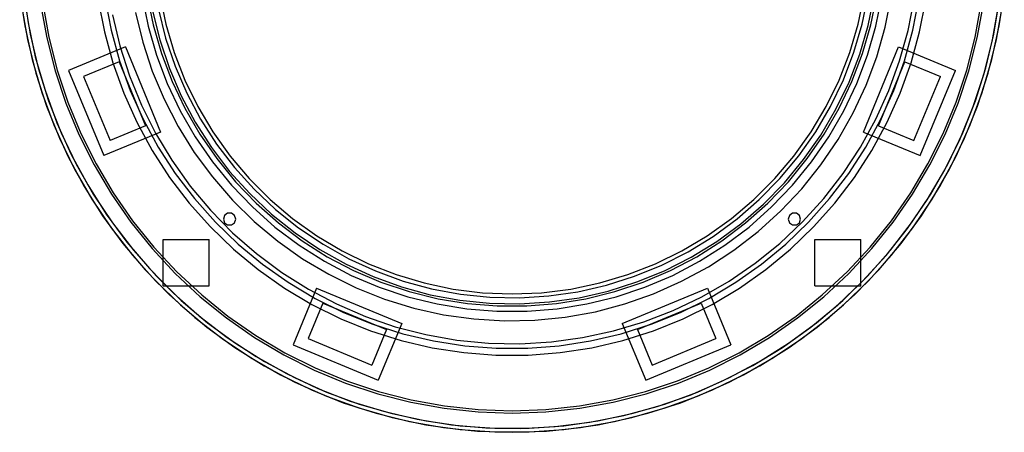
# Model space of a CAD drawing. Header units: metres. Extents: x -650 to 650, y -645 to 2110.
# Tile 1 of 4: x -641 to 641, y -645 to -108. Entities that reach past the tile are written whole.
import ezdxf

# ---------------------------------------------------------------- set-up
doc = ezdxf.new("R2010")
doc.units = ezdxf.units.M
doc.layers.add('HIDDEN', color=8, linetype='Continuous')
doc.layers.add('VISIBLE', color=7, linetype='Continuous')

msp = doc.modelspace()

# ---------------------------------------------------------------- linework, layer by layer
at = {"layer": 'HIDDEN'}
for points in [[(-636.4, -67.6), (-630.1, -112.4), (-620.6, -156.5), (-608, -199.9), (-592.4, -242.3), (-573.8, -283.5), (-552.4, -323.3), (-528.2, -361.4), (-501.4, -397.8), (-472.1, -432.1), (-440.4, -464.4), (-406.6, -494.3), (-370.7, -521.7), (-333, -546.6), (-293.6, -568.7), (-252.7, -588), (-210.6, -604.4), (-167.5, -617.7), (-123.5, -628), (-78.9, -635.1), (-33.9, -639.1), (11.3, -639.9), (56.4, -637.5), (101.2, -631.9), (145.6, -623.2), (189.2, -611.4), (231.8, -596.5), (273.3, -578.7), (313.5, -558), (352, -534.5), (388.9, -508.3), (423.7, -479.6), (456.5, -448.5), (487, -415.2), (515.1, -379.8), (540.6, -342.5), (563.4, -303.6), (583.4, -263.1), (600.5, -221.2), (614.7, -178.3), (625.7, -134.5), (633.6, -90.1)], [(-636.4, -67.6), (-630.1, -112.4), (-620.6, -156.5), (-608, -199.9), (-592.4, -242.3), (-573.8, -283.5), (-552.4, -323.3), (-528.2, -361.4), (-501.4, -397.8), (-472.1, -432.1), (-440.4, -464.4), (-406.6, -494.3), (-370.7, -521.7), (-333, -546.6), (-293.6, -568.7), (-252.7, -588), (-210.6, -604.4), (-167.5, -617.7), (-123.5, -628), (-78.9, -635.1), (-33.9, -639.1), (11.3, -639.9), (56.4, -637.5), (101.2, -631.9), (145.6, -623.2), (189.2, -611.4), (231.8, -596.5), (273.3, -578.7), (313.5, -558), (352, -534.5), (388.9, -508.3), (423.7, -479.6), (456.5, -448.5), (487, -415.2), (515.1, -379.8), (540.6, -342.5), (563.4, -303.6), (583.4, -263.1), (600.5, -221.2), (614.7, -178.3), (625.7, -134.5), (633.6, -90.1)], [(-636.4, -67.6), (-630.1, -112.4), (-620.6, -156.5), (-608, -199.9), (-592.4, -242.3), (-573.8, -283.5), (-552.4, -323.3), (-528.2, -361.4), (-501.4, -397.8), (-472.1, -432.1), (-440.4, -464.4), (-406.6, -494.3), (-370.7, -521.7), (-333, -546.6), (-293.6, -568.7), (-252.7, -588), (-210.6, -604.4), (-167.5, -617.7), (-123.5, -628), (-78.9, -635.1), (-33.9, -639.1), (11.3, -639.9), (56.4, -637.5), (101.2, -631.9), (145.6, -623.2), (189.2, -611.4), (231.8, -596.5), (273.3, -578.7), (313.5, -558), (352, -534.5), (388.9, -508.3), (423.7, -479.6), (456.5, -448.5), (487, -415.2), (515.1, -379.8), (540.6, -342.5), (563.4, -303.6), (583.4, -263.1), (600.5, -221.2), (614.7, -178.3), (625.7, -134.5), (633.6, -90.1)], [(-460.3, -95.2), (-451, -132.4), (-438.7, -168.7), (-423.5, -203.9), (-405.4, -237.8), (-384.7, -270), (-361.4, -300.5), (-335.7, -328.9), (-307.8, -355.2), (-277.8, -379.1), (-246, -400.5), (-212.5, -419.2), (-177.6, -435.1), (-141.6, -448.2), (-104.6, -458.2), (-66.9, -465.2), (-28.7, -469.1), (9.6, -469.9), (47.9, -467.6), (85.8, -462.1), (123.2, -453.6), (159.7, -442), (195.2, -427.5), (229.4, -410.2), (262.1, -390.1), (293, -367.5), (322, -342.4), (348.9, -315), (373.4, -285.5), (395.4, -254.1), (414.8, -221), (431.4, -186.5), (445.2, -150.7), (456, -113.9), (463.8, -76.4)], [(-460.3, -95.2), (-451, -132.4), (-438.7, -168.7), (-423.5, -203.9), (-405.4, -237.8), (-384.7, -270), (-361.4, -300.5), (-335.7, -328.9), (-307.8, -355.2), (-277.8, -379.1), (-246, -400.5), (-212.5, -419.2), (-177.6, -435.1), (-141.6, -448.2), (-104.6, -458.2), (-66.9, -465.2), (-28.7, -469.1), (9.6, -469.9), (47.9, -467.6), (85.8, -462.1), (123.2, -453.6), (159.7, -442), (195.2, -427.5), (229.4, -410.2), (262.1, -390.1), (293, -367.5), (322, -342.4), (348.9, -315), (373.4, -285.5), (395.4, -254.1), (414.8, -221), (431.4, -186.5), (445.2, -150.7), (456, -113.9), (463.8, -76.4)], [(-460.3, -95.2), (-451, -132.4), (-438.7, -168.7), (-423.5, -203.9), (-405.4, -237.8), (-384.7, -270), (-361.4, -300.5), (-335.7, -328.9), (-307.8, -355.2), (-277.8, -379.1), (-246, -400.5), (-212.5, -419.2), (-177.6, -435.1), (-141.6, -448.2), (-104.6, -458.2), (-66.9, -465.2), (-28.7, -469.1), (9.6, -469.9), (47.9, -467.6), (85.8, -462.1), (123.2, -453.6), (159.7, -442), (195.2, -427.5), (229.4, -410.2), (262.1, -390.1), (293, -367.5), (322, -342.4), (348.9, -315), (373.4, -285.5), (395.4, -254.1), (414.8, -221), (431.4, -186.5), (445.2, -150.7), (456, -113.9), (463.8, -76.4)], [(-458.7, -76.5), (-450.8, -114.2), (-439.8, -151), (-425.8, -186.8), (-409, -221.3), (-389.3, -254.3), (-367, -285.6), (-342.1, -314.9), (-314.9, -342.1), (-285.6, -367), (-254.3, -389.3), (-221.3, -409), (-186.8, -425.8), (-151, -439.8), (-114.2, -450.8), (-76.5, -458.7), (-38.4, -463.4), (0, -465), (38.4, -463.4), (76.5, -458.7), (114.2, -450.8), (151, -439.8), (186.8, -425.8), (221.3, -409), (254.3, -389.3), (285.6, -367), (314.9, -342.1), (342.1, -314.9), (367, -285.6), (389.3, -254.3), (409, -221.3), (425.8, -186.8), (439.8, -151), (450.8, -114.2), (458.7, -76.5)], [(-458.7, -76.5), (-450.8, -114.2), (-439.8, -151), (-425.8, -186.8), (-409, -221.3), (-389.3, -254.3), (-367, -285.6), (-342.1, -314.9), (-314.9, -342.1), (-285.6, -367), (-254.3, -389.3), (-221.3, -409), (-186.8, -425.8), (-151, -439.8), (-114.2, -450.8), (-76.5, -458.7), (-38.4, -463.4), (0, -465), (38.4, -463.4), (76.5, -458.7), (114.2, -450.8), (151, -439.8), (186.8, -425.8), (221.3, -409), (254.3, -389.3), (285.6, -367), (314.9, -342.1), (342.1, -314.9), (367, -285.6), (389.3, -254.3), (409, -221.3), (425.8, -186.8), (439.8, -151), (450.8, -114.2), (458.7, -76.5)], [(-458.7, -76.5), (-450.8, -114.2), (-439.8, -151), (-425.8, -186.8), (-409, -221.3), (-389.3, -254.3), (-367, -285.6), (-342.1, -314.9), (-314.9, -342.1), (-285.6, -367), (-254.3, -389.3), (-221.3, -409), (-186.8, -425.8), (-151, -439.8), (-114.2, -450.8), (-76.5, -458.7), (-38.4, -463.4), (0, -465), (38.4, -463.4), (76.5, -458.7), (114.2, -450.8), (151, -439.8), (186.8, -425.8), (221.3, -409), (254.3, -389.3), (285.6, -367), (314.9, -342.1), (342.1, -314.9), (367, -285.6), (389.3, -254.3), (409, -221.3), (425.8, -186.8), (439.8, -151), (450.8, -114.2), (458.7, -76.5)], [(-613.7, -88.2), (-605.8, -131.8), (-594.9, -174.7), (-580.9, -216.7), (-564, -257.6), (-544.2, -297.1), (-521.6, -335.2), (-496.3, -371.6), (-468.6, -406), (-438.4, -438.4), (-406, -468.6), (-371.6, -496.3), (-335.2, -521.6), (-297.1, -544.2), (-257.6, -564), (-216.7, -580.9), (-174.7, -594.9), (-131.8, -605.8), (-88.2, -613.7), (-44.2, -618.4), (0, -620), (44.2, -618.4), (88.2, -613.7), (131.8, -605.8), (174.7, -594.9), (216.7, -580.9), (257.6, -564), (297.1, -544.2), (335.2, -521.6), (371.6, -496.3), (406, -468.6), (438.4, -438.4), (468.6, -406), (496.3, -371.6), (521.6, -335.2), (544.2, -297.1), (564, -257.6), (580.9, -216.7), (594.9, -174.7), (605.8, -131.8), (613.7, -88.2)], [(-613.7, -88.2), (-605.8, -131.8), (-594.9, -174.7), (-580.9, -216.7), (-564, -257.6), (-544.2, -297.1), (-521.6, -335.2), (-496.3, -371.6), (-468.6, -406), (-438.4, -438.4), (-406, -468.6), (-371.6, -496.3), (-335.2, -521.6), (-297.1, -544.2), (-257.6, -564), (-216.7, -580.9), (-174.7, -594.9), (-131.8, -605.8), (-88.2, -613.7), (-44.2, -618.4), (0, -620), (44.2, -618.4), (88.2, -613.7), (131.8, -605.8), (174.7, -594.9), (216.7, -580.9), (257.6, -564), (297.1, -544.2), (335.2, -521.6), (371.6, -496.3), (406, -468.6), (438.4, -438.4), (468.6, -406), (496.3, -371.6), (521.6, -335.2), (544.2, -297.1), (564, -257.6), (580.9, -216.7), (594.9, -174.7), (605.8, -131.8), (613.7, -88.2)], [(-613.7, -88.2), (-605.8, -131.8), (-594.9, -174.7), (-580.9, -216.7), (-564, -257.6), (-544.2, -297.1), (-521.6, -335.2), (-496.3, -371.6), (-468.6, -406), (-438.4, -438.4), (-406, -468.6), (-371.6, -496.3), (-335.2, -521.6), (-297.1, -544.2), (-257.6, -564), (-216.7, -580.9), (-174.7, -594.9), (-131.8, -605.8), (-88.2, -613.7), (-44.2, -618.4), (0, -620), (44.2, -618.4), (88.2, -613.7), (131.8, -605.8), (174.7, -594.9), (216.7, -580.9), (257.6, -564), (297.1, -544.2), (335.2, -521.6), (371.6, -496.3), (406, -468.6), (438.4, -438.4), (468.6, -406), (496.3, -371.6), (521.6, -335.2), (544.2, -297.1), (564, -257.6), (580.9, -216.7), (594.9, -174.7), (605.8, -131.8), (613.7, -88.2)], [(-613.7, -88.2), (-605.8, -131.8), (-594.9, -174.7), (-580.9, -216.7), (-564, -257.6), (-544.2, -297.1), (-521.6, -335.2), (-496.3, -371.6), (-468.6, -406), (-438.4, -438.4), (-406, -468.6), (-371.6, -496.3), (-335.2, -521.6), (-297.1, -544.2), (-257.6, -564), (-216.7, -580.9), (-174.7, -594.9), (-131.8, -605.8), (-88.2, -613.7), (-44.2, -618.4), (0, -620), (44.2, -618.4), (88.2, -613.7), (131.8, -605.8), (174.7, -594.9), (216.7, -580.9), (257.6, -564), (297.1, -544.2), (335.2, -521.6), (371.6, -496.3), (406, -468.6), (438.4, -438.4), (468.6, -406), (496.3, -371.6), (521.6, -335.2), (544.2, -297.1), (564, -257.6), (580.9, -216.7), (594.9, -174.7), (605.8, -131.8), (613.7, -88.2)], [(-610.7, -87.8), (-602.9, -131.2), (-592, -173.8), (-578.1, -215.6), (-561.2, -256.3), (-541.5, -295.7), (-519.1, -333.6), (-493.9, -369.8), (-466.3, -404), (-436.3, -436.3), (-404, -466.3), (-369.8, -493.9), (-333.6, -519.1), (-295.7, -541.5), (-256.3, -561.2), (-215.6, -578.1), (-173.8, -592), (-131.2, -602.9), (-87.8, -610.7), (-44, -615.4), (0, -617), (44, -615.4), (87.8, -610.7), (131.2, -602.9), (173.8, -592), (215.6, -578.1), (256.3, -561.2), (295.7, -541.5), (333.6, -519.1), (369.8, -493.9), (404, -466.3), (436.3, -436.3), (466.3, -404), (493.9, -369.8), (519.1, -333.6), (541.5, -295.7), (561.2, -256.3), (578.1, -215.6), (592, -173.8), (602.9, -131.2), (610.7, -87.8)], [(-610.7, -87.8), (-602.9, -131.2), (-592, -173.8), (-578.1, -215.6), (-561.2, -256.3), (-541.5, -295.7), (-519.1, -333.6), (-493.9, -369.8), (-466.3, -404), (-436.3, -436.3), (-404, -466.3), (-369.8, -493.9), (-333.6, -519.1), (-295.7, -541.5), (-256.3, -561.2), (-215.6, -578.1), (-173.8, -592), (-131.2, -602.9), (-87.8, -610.7), (-44, -615.4), (0, -617), (44, -615.4), (87.8, -610.7), (131.2, -602.9), (173.8, -592), (215.6, -578.1), (256.3, -561.2), (295.7, -541.5), (333.6, -519.1), (369.8, -493.9), (404, -466.3), (436.3, -436.3), (466.3, -404), (493.9, -369.8), (519.1, -333.6), (541.5, -295.7), (561.2, -256.3), (578.1, -215.6), (592, -173.8), (602.9, -131.2), (610.7, -87.8)], [(-610.7, -87.8), (-602.9, -131.2), (-592, -173.8), (-578.1, -215.6), (-561.2, -256.3), (-541.5, -295.7), (-519.1, -333.6), (-493.9, -369.8), (-466.3, -404), (-436.3, -436.3), (-404, -466.3), (-369.8, -493.9), (-333.6, -519.1), (-295.7, -541.5), (-256.3, -561.2), (-215.6, -578.1), (-173.8, -592), (-131.2, -602.9), (-87.8, -610.7), (-44, -615.4), (0, -617), (44, -615.4), (87.8, -610.7), (131.2, -602.9), (173.8, -592), (215.6, -578.1), (256.3, -561.2), (295.7, -541.5), (333.6, -519.1), (369.8, -493.9), (404, -466.3), (436.3, -436.3), (466.3, -404), (493.9, -369.8), (519.1, -333.6), (541.5, -295.7), (561.2, -256.3), (578.1, -215.6), (592, -173.8), (602.9, -131.2), (610.7, -87.8)], [(-610.7, -87.8), (-602.9, -131.2), (-592, -173.8), (-578.1, -215.6), (-561.2, -256.3), (-541.5, -295.7), (-519.1, -333.6), (-493.9, -369.8), (-466.3, -404), (-436.3, -436.3), (-404, -466.3), (-369.8, -493.9), (-333.6, -519.1), (-295.7, -541.5), (-256.3, -561.2), (-215.6, -578.1), (-173.8, -592), (-131.2, -602.9), (-87.8, -610.7), (-44, -615.4), (0, -617), (44, -615.4), (87.8, -610.7), (131.2, -602.9), (173.8, -592), (215.6, -578.1), (256.3, -561.2), (295.7, -541.5), (333.6, -519.1), (369.8, -493.9), (404, -466.3), (436.3, -436.3), (466.3, -404), (493.9, -369.8), (519.1, -333.6), (541.5, -295.7), (561.2, -256.3), (578.1, -215.6), (592, -173.8), (602.9, -131.2), (610.7, -87.8)], [(-538.6, -83.2), (-530.7, -124.2), (-519.6, -164.4), (-505.5, -203.7), (-488.4, -241.8), (-468.5, -278.5), (-445.8, -313.5), (-420.5, -346.8), (-392.7, -377.9), (-362.6, -406.9), (-330.4, -433.4), (-296.2, -457.5), (-260.4, -478.8), (-222.9, -497.3), (-184.2, -512.9), (-144.4, -525.5), (-103.8, -535), (-62.5, -541.4), (-20.9, -544.6), (20.9, -544.6), (62.5, -541.4), (103.8, -535), (144.4, -525.5), (184.2, -512.9), (222.9, -497.3), (260.4, -478.8), (296.2, -457.5), (330.4, -433.4), (362.6, -406.9), (392.7, -377.9), (420.5, -346.8), (445.8, -313.5), (468.5, -278.5), (488.4, -241.8), (505.5, -203.7), (519.6, -164.4), (530.7, -124.2), (538.6, -83.2)], [(-538.6, -83.2), (-530.7, -124.2), (-519.6, -164.4), (-505.5, -203.7), (-488.4, -241.8), (-468.5, -278.5), (-445.8, -313.5), (-420.5, -346.8), (-392.7, -377.9), (-362.6, -406.9), (-330.4, -433.4), (-296.2, -457.5), (-260.4, -478.8), (-222.9, -497.3), (-184.2, -512.9), (-144.4, -525.5), (-103.8, -535), (-62.5, -541.4), (-20.9, -544.6), (20.9, -544.6), (62.5, -541.4), (103.8, -535), (144.4, -525.5), (184.2, -512.9), (222.9, -497.3), (260.4, -478.8), (296.2, -457.5), (330.4, -433.4), (362.6, -406.9), (392.7, -377.9), (420.5, -346.8), (445.8, -313.5), (468.5, -278.5), (488.4, -241.8), (505.5, -203.7), (519.6, -164.4), (530.7, -124.2), (538.6, -83.2)], [(-538.6, -83.2), (-530.7, -124.2), (-519.6, -164.4), (-505.5, -203.7), (-488.4, -241.8), (-468.5, -278.5), (-445.8, -313.5), (-420.5, -346.8), (-392.7, -377.9), (-362.6, -406.9), (-330.4, -433.4), (-296.2, -457.5), (-260.4, -478.8), (-222.9, -497.3), (-184.2, -512.9), (-144.4, -525.5), (-103.8, -535), (-62.5, -541.4), (-20.9, -544.6), (20.9, -544.6), (62.5, -541.4), (103.8, -535), (144.4, -525.5), (184.2, -512.9), (222.9, -497.3), (260.4, -478.8), (296.2, -457.5), (330.4, -433.4), (362.6, -406.9), (392.7, -377.9), (420.5, -346.8), (445.8, -313.5), (468.5, -278.5), (488.4, -241.8), (505.5, -203.7), (519.6, -164.4), (530.7, -124.2), (538.6, -83.2)], [(-538.6, -83.2), (-530.7, -124.2), (-519.6, -164.4), (-505.5, -203.7), (-488.4, -241.8), (-468.5, -278.5), (-445.8, -313.5), (-420.5, -346.8), (-392.7, -377.9), (-362.6, -406.9), (-330.4, -433.4), (-296.2, -457.5), (-260.4, -478.8), (-222.9, -497.3), (-184.2, -512.9), (-144.4, -525.5), (-103.8, -535), (-62.5, -541.4), (-20.9, -544.6), (20.9, -544.6), (62.5, -541.4), (103.8, -535), (144.4, -525.5), (184.2, -512.9), (222.9, -497.3), (260.4, -478.8), (296.2, -457.5), (330.4, -433.4), (362.6, -406.9), (392.7, -377.9), (420.5, -346.8), (445.8, -313.5), (468.5, -278.5), (488.4, -241.8), (505.5, -203.7), (519.6, -164.4), (530.7, -124.2), (538.6, -83.2)], [(-529.7, -81.8), (-521.9, -122.1), (-511, -161.7), (-497.1, -200.4), (-480.3, -237.8), (-460.7, -273.9), (-438.4, -308.4), (-413.5, -341), (-386.2, -371.7), (-356.6, -400.2), (-324.9, -426.3), (-291.4, -449.9), (-256.1, -470.9), (-219.3, -489.1), (-181.2, -504.5), (-142, -516.8), (-102, -526.2), (-61.5, -532.5), (-20.5, -535.6), (20.5, -535.6), (61.5, -532.5), (102, -526.2), (142, -516.8), (181.2, -504.5), (219.3, -489.1), (256.1, -470.9), (291.4, -449.9), (324.9, -426.3), (356.6, -400.2), (386.2, -371.7), (413.5, -341), (438.4, -308.4), (460.7, -273.9), (480.3, -237.8), (497.1, -200.4), (511, -161.7), (521.9, -122.1), (529.7, -81.8)], [(-529.7, -81.8), (-521.9, -122.1), (-511, -161.7), (-497.1, -200.4), (-480.3, -237.8), (-460.7, -273.9), (-438.4, -308.4), (-413.5, -341), (-386.2, -371.7), (-356.6, -400.2), (-324.9, -426.3), (-291.4, -449.9), (-256.1, -470.9), (-219.3, -489.1), (-181.2, -504.5), (-142, -516.8), (-102, -526.2), (-61.5, -532.5), (-20.5, -535.6), (20.5, -535.6), (61.5, -532.5), (102, -526.2), (142, -516.8), (181.2, -504.5), (219.3, -489.1), (256.1, -470.9), (291.4, -449.9), (324.9, -426.3), (356.6, -400.2), (386.2, -371.7), (413.5, -341), (438.4, -308.4), (460.7, -273.9), (480.3, -237.8), (497.1, -200.4), (511, -161.7), (521.9, -122.1), (529.7, -81.8)], [(-520.1, -102.1), (-510.6, -142.1), (-498, -181.3), (-482.5, -219.3), (-464, -256), (-442.8, -291.2), (-418.9, -324.7), (-392.5, -356.2), (-363.7, -385.5), (-332.7, -412.5), (-299.8, -437.1), (-265, -459), (-228.6, -478.1), (-190.9, -494.4), (-152, -507.7), (-112.2, -518), (-71.7, -525.1), (-30.8, -529.1), (10.3, -529.9), (51.3, -527.5), (92, -521.9), (132.2, -513.2), (171.6, -501.5), (209.9, -486.7), (247, -468.9), (282.6, -448.4), (316.5, -425.1), (348.5, -399.3), (378.4, -371.1), (406, -340.7), (431.2, -308.2), (453.8, -273.9), (473.6, -237.9), (490.6, -200.4), (504.7, -161.8), (515.7, -122.2), (523.6, -81.9)], [(-520.1, -102.1), (-510.6, -142.1), (-498, -181.3), (-482.5, -219.3), (-464, -256), (-442.8, -291.2), (-418.9, -324.7), (-392.5, -356.2), (-363.7, -385.5), (-332.7, -412.5), (-299.8, -437.1), (-265, -459), (-228.6, -478.1), (-190.9, -494.4), (-152, -507.7), (-112.2, -518), (-71.7, -525.1), (-30.8, -529.1), (10.3, -529.9), (51.3, -527.5), (92, -521.9), (132.2, -513.2), (171.6, -501.5), (209.9, -486.7), (247, -468.9), (282.6, -448.4), (316.5, -425.1), (348.5, -399.3), (378.4, -371.1), (406, -340.7), (431.2, -308.2), (453.8, -273.9), (473.6, -237.9), (490.6, -200.4), (504.7, -161.8), (515.7, -122.2), (523.6, -81.9)], [(-520.1, -102.1), (-510.6, -142.1), (-498, -181.3), (-482.5, -219.3), (-464, -256), (-442.8, -291.2), (-418.9, -324.7), (-392.5, -356.2), (-363.7, -385.5), (-332.7, -412.5), (-299.8, -437.1), (-265, -459), (-228.6, -478.1), (-190.9, -494.4), (-152, -507.7), (-112.2, -518), (-71.7, -525.1), (-30.8, -529.1), (10.3, -529.9), (51.3, -527.5), (92, -521.9), (132.2, -513.2), (171.6, -501.5), (209.9, -486.7), (247, -468.9), (282.6, -448.4), (316.5, -425.1), (348.5, -399.3), (378.4, -371.1), (406, -340.7), (431.2, -308.2), (453.8, -273.9), (473.6, -237.9), (490.6, -200.4), (504.7, -161.8), (515.7, -122.2), (523.6, -81.9)], [(-520.1, -102.1), (-510.6, -142.1), (-498, -181.3), (-482.5, -219.3), (-464, -256), (-442.8, -291.2), (-418.9, -324.7), (-392.5, -356.2), (-363.7, -385.5), (-332.7, -412.5), (-299.8, -437.1), (-265, -459), (-228.6, -478.1), (-190.9, -494.4), (-152, -507.7), (-112.2, -518), (-71.7, -525.1), (-30.8, -529.1), (10.3, -529.9), (51.3, -527.5), (92, -521.9), (132.2, -513.2), (171.6, -501.5), (209.9, -486.7), (247, -468.9), (282.6, -448.4), (316.5, -425.1), (348.5, -399.3), (378.4, -371.1), (406, -340.7), (431.2, -308.2), (453.8, -273.9), (473.6, -237.9), (490.6, -200.4), (504.7, -161.8), (515.7, -122.2), (523.6, -81.9)], [(-520.1, -102.1), (-510.6, -142.1), (-498, -181.3), (-482.5, -219.3), (-464, -256), (-442.8, -291.2), (-418.9, -324.7), (-392.5, -356.2), (-363.7, -385.5), (-332.7, -412.5), (-299.8, -437.1), (-265, -459), (-228.6, -478.1), (-190.9, -494.4), (-152, -507.7), (-112.2, -518), (-71.7, -525.1), (-30.8, -529.1), (10.3, -529.9), (51.3, -527.5), (92, -521.9), (132.2, -513.2), (171.6, -501.5), (209.9, -486.7), (247, -468.9), (282.6, -448.4), (316.5, -425.1), (348.5, -399.3), (378.4, -371.1), (406, -340.7), (431.2, -308.2), (453.8, -273.9), (473.6, -237.9), (490.6, -200.4), (504.7, -161.8), (515.7, -122.2), (523.6, -81.9)], [(-520.1, -102.1), (-510.6, -142.1), (-498, -181.3), (-482.5, -219.3), (-464, -256), (-442.8, -291.2), (-418.9, -324.7), (-392.5, -356.2), (-363.7, -385.5), (-332.7, -412.5), (-299.8, -437.1), (-265, -459), (-228.6, -478.1), (-190.9, -494.4), (-152, -507.7), (-112.2, -518), (-71.7, -525.1), (-30.8, -529.1), (10.3, -529.9), (51.3, -527.5), (92, -521.9), (132.2, -513.2), (171.6, -501.5), (209.9, -486.7), (247, -468.9), (282.6, -448.4), (316.5, -425.1), (348.5, -399.3), (378.4, -371.1), (406, -340.7), (431.2, -308.2), (453.8, -273.9), (473.6, -237.9), (490.6, -200.4), (504.7, -161.8), (515.7, -122.2), (523.6, -81.9)], [(-520.1, -102.1), (-510.6, -142.1), (-498, -181.3), (-482.5, -219.3), (-464, -256), (-442.8, -291.2), (-418.9, -324.7), (-392.5, -356.2), (-363.7, -385.5), (-332.7, -412.5), (-299.8, -437.1), (-265, -459), (-228.6, -478.1), (-190.9, -494.4), (-152, -507.7), (-112.2, -518), (-71.7, -525.1), (-30.8, -529.1), (10.3, -529.9), (51.3, -527.5), (92, -521.9), (132.2, -513.2), (171.6, -501.5), (209.9, -486.7), (247, -468.9), (282.6, -448.4), (316.5, -425.1), (348.5, -399.3), (378.4, -371.1), (406, -340.7), (431.2, -308.2), (453.8, -273.9), (473.6, -237.9), (490.6, -200.4), (504.7, -161.8), (515.7, -122.2), (523.6, -81.9)], [(-520.1, -102.1), (-510.6, -142.1), (-498, -181.3), (-482.5, -219.3), (-464, -256), (-442.8, -291.2), (-418.9, -324.7), (-392.5, -356.2), (-363.7, -385.5), (-332.7, -412.5), (-299.8, -437.1), (-265, -459), (-228.6, -478.1), (-190.9, -494.4), (-152, -507.7), (-112.2, -518), (-71.7, -525.1), (-30.8, -529.1), (10.3, -529.9), (51.3, -527.5), (92, -521.9), (132.2, -513.2), (171.6, -501.5), (209.9, -486.7), (247, -468.9), (282.6, -448.4), (316.5, -425.1), (348.5, -399.3), (378.4, -371.1), (406, -340.7), (431.2, -308.2), (453.8, -273.9), (473.6, -237.9), (490.6, -200.4), (504.7, -161.8), (515.7, -122.2), (523.6, -81.9)], [(-520.1, -102.1), (-510.6, -142.1), (-498, -181.3), (-482.5, -219.3), (-464, -256), (-442.8, -291.2), (-418.9, -324.7), (-392.5, -356.2), (-363.7, -385.5), (-332.7, -412.5), (-299.8, -437.1), (-265, -459), (-228.6, -478.1), (-190.9, -494.4), (-152, -507.7), (-112.2, -518), (-71.7, -525.1), (-30.8, -529.1), (10.3, -529.9), (51.3, -527.5), (92, -521.9), (132.2, -513.2), (171.6, -501.5), (209.9, -486.7), (247, -468.9), (282.6, -448.4), (316.5, -425.1), (348.5, -399.3), (378.4, -371.1), (406, -340.7), (431.2, -308.2), (453.8, -273.9), (473.6, -237.9), (490.6, -200.4), (504.7, -161.8), (515.7, -122.2), (523.6, -81.9)], [(-520.1, -102.1), (-510.6, -142.1), (-498, -181.3), (-482.5, -219.3), (-464, -256), (-442.8, -291.2), (-418.9, -324.7), (-392.5, -356.2), (-363.7, -385.5), (-332.7, -412.5), (-299.8, -437.1), (-265, -459), (-228.6, -478.1), (-190.9, -494.4), (-152, -507.7), (-112.2, -518), (-71.7, -525.1), (-30.8, -529.1), (10.3, -529.9), (51.3, -527.5), (92, -521.9), (132.2, -513.2), (171.6, -501.5), (209.9, -486.7), (247, -468.9), (282.6, -448.4), (316.5, -425.1), (348.5, -399.3), (378.4, -371.1), (406, -340.7), (431.2, -308.2), (453.8, -273.9), (473.6, -237.9), (490.6, -200.4), (504.7, -161.8), (515.7, -122.2), (523.6, -81.9)], [(-490.1, -98.8), (-480.8, -137.4), (-468.3, -175.2), (-452.9, -211.8), (-434.7, -247.1), (-413.7, -280.9), (-390, -312.9), (-363.9, -342.9), (-335.5, -370.7), (-305, -396.2), (-272.6, -419.2), (-238.4, -439.5), (-202.8, -457), (-165.8, -471.7), (-127.8, -483.4), (-89, -492), (-49.6, -497.5), (-9.9, -499.9), (29.8, -499.1), (69.4, -495.2), (108.5, -488.1), (146.9, -477.9), (184.4, -464.7), (220.8, -448.6), (255.7, -429.7), (289, -408), (320.5, -383.7), (350, -357.1), (377.3, -328.1), (402.2, -297.1), (424.5, -264.2), (444.1, -229.6), (461, -193.6), (474.9, -156.4), (485.8, -118.2), (493.7, -79.2)], [(-490.1, -98.8), (-480.8, -137.4), (-468.3, -175.2), (-452.9, -211.8), (-434.7, -247.1), (-413.7, -280.9), (-390, -312.9), (-363.9, -342.9), (-335.5, -370.7), (-305, -396.2), (-272.6, -419.2), (-238.4, -439.5), (-202.8, -457), (-165.8, -471.7), (-127.8, -483.4), (-89, -492), (-49.6, -497.5), (-9.9, -499.9), (29.8, -499.1), (69.4, -495.2), (108.5, -488.1), (146.9, -477.9), (184.4, -464.7), (220.8, -448.6), (255.7, -429.7), (289, -408), (320.5, -383.7), (350, -357.1), (377.3, -328.1), (402.2, -297.1), (424.5, -264.2), (444.1, -229.6), (461, -193.6), (474.9, -156.4), (485.8, -118.2), (493.7, -79.2)], [(-490.1, -98.8), (-480.8, -137.4), (-468.3, -175.2), (-452.9, -211.8), (-434.7, -247.1), (-413.7, -280.9), (-390, -312.9), (-363.9, -342.9), (-335.5, -370.7), (-305, -396.2), (-272.6, -419.2), (-238.4, -439.5), (-202.8, -457), (-165.8, -471.7), (-127.8, -483.4), (-89, -492), (-49.6, -497.5), (-9.9, -499.9), (29.8, -499.1), (69.4, -495.2), (108.5, -488.1), (146.9, -477.9), (184.4, -464.7), (220.8, -448.6), (255.7, -429.7), (289, -408), (320.5, -383.7), (350, -357.1), (377.3, -328.1), (402.2, -297.1), (424.5, -264.2), (444.1, -229.6), (461, -193.6), (474.9, -156.4), (485.8, -118.2), (493.7, -79.2)], [(-490.1, -98.8), (-480.8, -137.4), (-468.3, -175.2), (-452.9, -211.8), (-434.7, -247.1), (-413.7, -280.9), (-390, -312.9), (-363.9, -342.9), (-335.5, -370.7), (-305, -396.2), (-272.6, -419.2), (-238.4, -439.5), (-202.8, -457), (-165.8, -471.7), (-127.8, -483.4), (-89, -492), (-49.6, -497.5), (-9.9, -499.9), (29.8, -499.1), (69.4, -495.2), (108.5, -488.1), (146.9, -477.9), (184.4, -464.7), (220.8, -448.6), (255.7, -429.7), (289, -408), (320.5, -383.7), (350, -357.1), (377.3, -328.1), (402.2, -297.1), (424.5, -264.2), (444.1, -229.6), (461, -193.6), (474.9, -156.4), (485.8, -118.2), (493.7, -79.2)], [(-490.1, -98.8), (-480.8, -137.4), (-468.3, -175.2), (-452.9, -211.8), (-434.7, -247.1), (-413.7, -280.9), (-390, -312.9), (-363.9, -342.9), (-335.5, -370.7), (-305, -396.2), (-272.6, -419.2), (-238.4, -439.5), (-202.8, -457), (-165.8, -471.7), (-127.8, -483.4), (-89, -492), (-49.6, -497.5), (-9.9, -499.9), (29.8, -499.1), (69.4, -495.2), (108.5, -488.1), (146.9, -477.9), (184.4, -464.7), (220.8, -448.6), (255.7, -429.7), (289, -408), (320.5, -383.7), (350, -357.1), (377.3, -328.1), (402.2, -297.1), (424.5, -264.2), (444.1, -229.6), (461, -193.6), (474.9, -156.4), (485.8, -118.2), (493.7, -79.2)], [(-490.1, -98.8), (-480.8, -137.4), (-468.3, -175.2), (-452.9, -211.8), (-434.7, -247.1), (-413.7, -280.9), (-390, -312.9), (-363.9, -342.9), (-335.5, -370.7), (-305, -396.2), (-272.6, -419.2), (-238.4, -439.5), (-202.8, -457), (-165.8, -471.7), (-127.8, -483.4), (-89, -492), (-49.6, -497.5), (-9.9, -499.9), (29.8, -499.1), (69.4, -495.2), (108.5, -488.1), (146.9, -477.9), (184.4, -464.7), (220.8, -448.6), (255.7, -429.7), (289, -408), (320.5, -383.7), (350, -357.1), (377.3, -328.1), (402.2, -297.1), (424.5, -264.2), (444.1, -229.6), (461, -193.6), (474.9, -156.4), (485.8, -118.2), (493.7, -79.2)], [(-490.1, -98.8), (-480.8, -137.4), (-468.3, -175.2), (-452.9, -211.8), (-434.7, -247.1), (-413.7, -280.9), (-390, -312.9), (-363.9, -342.9), (-335.5, -370.7), (-305, -396.2), (-272.6, -419.2), (-238.4, -439.5), (-202.8, -457), (-165.8, -471.7), (-127.8, -483.4), (-89, -492), (-49.6, -497.5), (-9.9, -499.9), (29.8, -499.1), (69.4, -495.2), (108.5, -488.1), (146.9, -477.9), (184.4, -464.7), (220.8, -448.6), (255.7, -429.7), (289, -408), (320.5, -383.7), (350, -357.1), (377.3, -328.1), (402.2, -297.1), (424.5, -264.2), (444.1, -229.6), (461, -193.6), (474.9, -156.4), (485.8, -118.2), (493.7, -79.2)], [(-490.1, -98.8), (-480.8, -137.4), (-468.3, -175.2), (-452.9, -211.8), (-434.7, -247.1), (-413.7, -280.9), (-390, -312.9), (-363.9, -342.9), (-335.5, -370.7), (-305, -396.2), (-272.6, -419.2), (-238.4, -439.5), (-202.8, -457), (-165.8, -471.7), (-127.8, -483.4), (-89, -492), (-49.6, -497.5), (-9.9, -499.9), (29.8, -499.1), (69.4, -495.2), (108.5, -488.1), (146.9, -477.9), (184.4, -464.7), (220.8, -448.6), (255.7, -429.7), (289, -408), (320.5, -383.7), (350, -357.1), (377.3, -328.1), (402.2, -297.1), (424.5, -264.2), (444.1, -229.6), (461, -193.6), (474.9, -156.4), (485.8, -118.2), (493.7, -79.2)], [(-490.1, -98.8), (-480.8, -137.4), (-468.3, -175.2), (-452.9, -211.8), (-434.7, -247.1), (-413.7, -280.9), (-390, -312.9), (-363.9, -342.9), (-335.5, -370.7), (-305, -396.2), (-272.6, -419.2), (-238.4, -439.5), (-202.8, -457), (-165.8, -471.7), (-127.8, -483.4), (-89, -492), (-49.6, -497.5), (-9.9, -499.9), (29.8, -499.1), (69.4, -495.2), (108.5, -488.1), (146.9, -477.9), (184.4, -464.7), (220.8, -448.6), (255.7, -429.7), (289, -408), (320.5, -383.7), (350, -357.1), (377.3, -328.1), (402.2, -297.1), (424.5, -264.2), (444.1, -229.6), (461, -193.6), (474.9, -156.4), (485.8, -118.2), (493.7, -79.2)], [(-490.1, -98.8), (-480.8, -137.4), (-468.3, -175.2), (-452.9, -211.8), (-434.7, -247.1), (-413.7, -280.9), (-390, -312.9), (-363.9, -342.9), (-335.5, -370.7), (-305, -396.2), (-272.6, -419.2), (-238.4, -439.5), (-202.8, -457), (-165.8, -471.7), (-127.8, -483.4), (-89, -492), (-49.6, -497.5), (-9.9, -499.9), (29.8, -499.1), (69.4, -495.2), (108.5, -488.1), (146.9, -477.9), (184.4, -464.7), (220.8, -448.6), (255.7, -429.7), (289, -408), (320.5, -383.7), (350, -357.1), (377.3, -328.1), (402.2, -297.1), (424.5, -264.2), (444.1, -229.6), (461, -193.6), (474.9, -156.4), (485.8, -118.2), (493.7, -79.2)], [(-481.7, -78.3), (-473.8, -116.8), (-462.9, -154.5), (-448.9, -191.3), (-432.1, -226.8), (-412.5, -260.8), (-390.1, -293.2), (-365.3, -323.6), (-338, -351.9), (-308.6, -378), (-277.2, -401.6), (-244, -422.6), (-209.2, -440.9), (-173, -456.3), (-135.8, -468.7), (-97.6, -478.1), (-58.8, -484.4), (-19.6, -487.6), (19.6, -487.6), (58.8, -484.4), (97.6, -478.1), (135.8, -468.7), (173, -456.3), (209.2, -440.9), (244, -422.6), (277.2, -401.6), (308.6, -378), (338, -351.9), (365.3, -323.6), (390.1, -293.2), (412.5, -260.8), (432.1, -226.8), (448.9, -191.3), (462.9, -154.5), (473.8, -116.8), (481.7, -78.3)], [(-481.7, -78.3), (-473.8, -116.8), (-462.9, -154.5), (-448.9, -191.3), (-432.1, -226.8), (-412.5, -260.8), (-390.1, -293.2), (-365.3, -323.6), (-338, -351.9), (-308.6, -378), (-277.2, -401.6), (-244, -422.6), (-209.2, -440.9), (-173, -456.3), (-135.8, -468.7), (-97.6, -478.1), (-58.8, -484.4), (-19.6, -487.6), (19.6, -487.6), (58.8, -484.4), (97.6, -478.1), (135.8, -468.7), (173, -456.3), (209.2, -440.9), (244, -422.6), (277.2, -401.6), (308.6, -378), (338, -351.9), (365.3, -323.6), (390.1, -293.2), (412.5, -260.8), (432.1, -226.8), (448.9, -191.3), (462.9, -154.5), (473.8, -116.8), (481.7, -78.3)], [(-481.7, -78.3), (-473.8, -116.8), (-462.9, -154.5), (-448.9, -191.3), (-432.1, -226.8), (-412.5, -260.8), (-390.1, -293.2), (-365.3, -323.6), (-338, -351.9), (-308.6, -378), (-277.2, -401.6), (-244, -422.6), (-209.2, -440.9), (-173, -456.3), (-135.8, -468.7), (-97.6, -478.1), (-58.8, -484.4), (-19.6, -487.6), (19.6, -487.6), (58.8, -484.4), (97.6, -478.1), (135.8, -468.7), (173, -456.3), (209.2, -440.9), (244, -422.6), (277.2, -401.6), (308.6, -378), (338, -351.9), (365.3, -323.6), (390.1, -293.2), (412.5, -260.8), (432.1, -226.8), (448.9, -191.3), (462.9, -154.5), (473.8, -116.8), (481.7, -78.3)], [(-481.7, -78.3), (-473.8, -116.8), (-462.9, -154.5), (-448.9, -191.3), (-432.1, -226.8), (-412.5, -260.8), (-390.1, -293.2), (-365.3, -323.6), (-338, -351.9), (-308.6, -378), (-277.2, -401.6), (-244, -422.6), (-209.2, -440.9), (-173, -456.3), (-135.8, -468.7), (-97.6, -478.1), (-58.8, -484.4), (-19.6, -487.6), (19.6, -487.6), (58.8, -484.4), (97.6, -478.1), (135.8, -468.7), (173, -456.3), (209.2, -440.9), (244, -422.6), (277.2, -401.6), (308.6, -378), (338, -351.9), (365.3, -323.6), (390.1, -293.2), (412.5, -260.8), (432.1, -226.8), (448.9, -191.3), (462.9, -154.5), (473.8, -116.8), (481.7, -78.3)], [(-474.8, -77.2), (-467, -115.1), (-456.2, -152.3), (-442.5, -188.5), (-425.9, -223.5), (-406.5, -257.1), (-384.5, -289), (-360, -319), (-333.2, -346.9), (-304.2, -372.6), (-273.2, -395.9), (-240.5, -416.6), (-206.2, -434.6), (-170.6, -449.7), (-133.8, -462), (-96.2, -471.3), (-58, -477.5), (-19.4, -480.6), (19.4, -480.6), (58, -477.5), (96.2, -471.3), (133.8, -462), (170.6, -449.7), (206.2, -434.6), (240.5, -416.6), (273.2, -395.9), (304.2, -372.6), (333.2, -346.9), (360, -319), (384.5, -289), (406.5, -257.1), (425.9, -223.5), (442.5, -188.5), (456.2, -152.3), (467, -115.1), (474.8, -77.2)], [(-474.8, -77.2), (-467, -115.1), (-456.2, -152.3), (-442.5, -188.5), (-425.9, -223.5), (-406.5, -257.1), (-384.5, -289), (-360, -319), (-333.2, -346.9), (-304.2, -372.6), (-273.2, -395.9), (-240.5, -416.6), (-206.2, -434.6), (-170.6, -449.7), (-133.8, -462), (-96.2, -471.3), (-58, -477.5), (-19.4, -480.6), (19.4, -480.6), (58, -477.5), (96.2, -471.3), (133.8, -462), (170.6, -449.7), (206.2, -434.6), (240.5, -416.6), (273.2, -395.9), (304.2, -372.6), (333.2, -346.9), (360, -319), (384.5, -289), (406.5, -257.1), (425.9, -223.5), (442.5, -188.5), (456.2, -152.3), (467, -115.1), (474.8, -77.2)], [(-474.8, -77.2), (-467, -115.1), (-456.2, -152.3), (-442.5, -188.5), (-425.9, -223.5), (-406.5, -257.1), (-384.5, -289), (-360, -319), (-333.2, -346.9), (-304.2, -372.6), (-273.2, -395.9), (-240.5, -416.6), (-206.2, -434.6), (-170.6, -449.7), (-133.8, -462), (-96.2, -471.3), (-58, -477.5), (-19.4, -480.6), (19.4, -480.6), (58, -477.5), (96.2, -471.3), (133.8, -462), (170.6, -449.7), (206.2, -434.6), (240.5, -416.6), (273.2, -395.9), (304.2, -372.6), (333.2, -346.9), (360, -319), (384.5, -289), (406.5, -257.1), (425.9, -223.5), (442.5, -188.5), (456.2, -152.3), (467, -115.1), (474.8, -77.2)], [(-474.8, -77.2), (-467, -115.1), (-456.2, -152.3), (-442.5, -188.5), (-425.9, -223.5), (-406.5, -257.1), (-384.5, -289), (-360, -319), (-333.2, -346.9), (-304.2, -372.6), (-273.2, -395.9), (-240.5, -416.6), (-206.2, -434.6), (-170.6, -449.7), (-133.8, -462), (-96.2, -471.3), (-58, -477.5), (-19.4, -480.6), (19.4, -480.6), (58, -477.5), (96.2, -471.3), (133.8, -462), (170.6, -449.7), (206.2, -434.6), (240.5, -416.6), (273.2, -395.9), (304.2, -372.6), (333.2, -346.9), (360, -319), (384.5, -289), (406.5, -257.1), (425.9, -223.5), (442.5, -188.5), (456.2, -152.3), (467, -115.1), (474.8, -77.2)], [(-468.1, -96.8), (-458.6, -134.7), (-446.1, -171.6), (-430.7, -207.4), (-412.3, -241.8), (-391.2, -274.6), (-367.6, -305.6), (-341.4, -334.5), (-313, -361.2), (-282.5, -385.6), (-250.2, -407.3), (-216.1, -426.3), (-180.7, -442.5), (-144, -455.8), (-106.4, -466), (-68, -473.1), (-29.2, -477.1), (9.8, -477.9), (48.7, -475.5), (87.3, -470), (125.3, -461.3), (162.5, -449.5), (198.6, -434.8), (233.3, -417.2), (266.6, -396.8), (298, -373.7), (327.5, -348.2), (354.8, -320.3), (379.7, -290.3), (402.1, -258.4), (421.8, -224.8), (438.8, -189.7), (452.8, -153.3), (463.7, -115.8), (471.6, -77.7)], [(-468.1, -96.8), (-458.6, -134.7), (-446.1, -171.6), (-430.7, -207.4), (-412.3, -241.8), (-391.2, -274.6), (-367.6, -305.6), (-341.4, -334.5), (-313, -361.2), (-282.5, -385.6), (-250.2, -407.3), (-216.1, -426.3), (-180.7, -442.5), (-144, -455.8), (-106.4, -466), (-68, -473.1), (-29.2, -477.1), (9.8, -477.9), (48.7, -475.5), (87.3, -470), (125.3, -461.3), (162.5, -449.5), (198.6, -434.8), (233.3, -417.2), (266.6, -396.8), (298, -373.7), (327.5, -348.2), (354.8, -320.3), (379.7, -290.3), (402.1, -258.4), (421.8, -224.8), (438.8, -189.7), (452.8, -153.3), (463.7, -115.8), (471.6, -77.7)], [(-468.1, -96.8), (-458.6, -134.7), (-446.1, -171.6), (-430.7, -207.4), (-412.3, -241.8), (-391.2, -274.6), (-367.6, -305.6), (-341.4, -334.5), (-313, -361.2), (-282.5, -385.6), (-250.2, -407.3), (-216.1, -426.3), (-180.7, -442.5), (-144, -455.8), (-106.4, -466), (-68, -473.1), (-29.2, -477.1), (9.8, -477.9), (48.7, -475.5), (87.3, -470), (125.3, -461.3), (162.5, -449.5), (198.6, -434.8), (233.3, -417.2), (266.6, -396.8), (298, -373.7), (327.5, -348.2), (354.8, -320.3), (379.7, -290.3), (402.1, -258.4), (421.8, -224.8), (438.8, -189.7), (452.8, -153.3), (463.7, -115.8), (471.6, -77.7)], [(-468.1, -96.8), (-458.6, -134.7), (-446.1, -171.6), (-430.7, -207.4), (-412.3, -241.8), (-391.2, -274.6), (-367.6, -305.6), (-341.4, -334.5), (-313, -361.2), (-282.5, -385.6), (-250.2, -407.3), (-216.1, -426.3), (-180.7, -442.5), (-144, -455.8), (-106.4, -466), (-68, -473.1), (-29.2, -477.1), (9.8, -477.9), (48.7, -475.5), (87.3, -470), (125.3, -461.3), (162.5, -449.5), (198.6, -434.8), (233.3, -417.2), (266.6, -396.8), (298, -373.7), (327.5, -348.2), (354.8, -320.3), (379.7, -290.3), (402.1, -258.4), (421.8, -224.8), (438.8, -189.7), (452.8, -153.3), (463.7, -115.8), (471.6, -77.7)], [(-638.7, -89.8), (-630.9, -134.1), (-620, -177.8), (-606.1, -220.6), (-589.2, -262.3), (-569.5, -302.8), (-547, -341.8), (-521.8, -379.1), (-494.1, -414.6), (-464, -448.1), (-431.6, -479.3), (-397.1, -508.3), (-360.7, -534.7), (-322.5, -558.6), (-282.7, -579.7), (-241.6, -598), (-199.3, -613.4), (-156, -625.8), (-112, -635.2), (-67.4, -641.5), (-22.5, -644.6), (22.5, -644.6), (67.4, -641.5), (112, -635.2), (156, -625.8), (199.3, -613.4), (241.6, -598), (282.7, -579.7), (322.5, -558.6), (360.7, -534.7), (397.1, -508.3), (431.6, -479.3), (464, -448.1), (494.1, -414.6), (521.8, -379.1), (547, -341.8), (569.5, -302.8), (589.2, -262.3), (606.1, -220.6), (620, -177.8), (630.9, -134.1), (638.7, -89.8)], [(-638.7, -89.8), (-630.9, -134.1), (-620, -177.8), (-606.1, -220.6), (-589.2, -262.3), (-569.5, -302.8), (-547, -341.8), (-521.8, -379.1), (-494.1, -414.6), (-464, -448.1), (-431.6, -479.3), (-397.1, -508.3), (-360.7, -534.7), (-322.5, -558.6), (-282.7, -579.7), (-241.6, -598), (-199.3, -613.4), (-156, -625.8), (-112, -635.2), (-67.4, -641.5), (-22.5, -644.6), (22.5, -644.6), (67.4, -641.5), (112, -635.2), (156, -625.8), (199.3, -613.4), (241.6, -598), (282.7, -579.7), (322.5, -558.6), (360.7, -534.7), (397.1, -508.3), (431.6, -479.3), (464, -448.1), (494.1, -414.6), (521.8, -379.1), (547, -341.8), (569.5, -302.8), (589.2, -262.3), (606.1, -220.6), (620, -177.8), (630.9, -134.1), (638.7, -89.8)], [(-638.7, -89.8), (-630.9, -134.1), (-620, -177.8), (-606.1, -220.6), (-589.2, -262.3), (-569.5, -302.8), (-547, -341.8), (-521.8, -379.1), (-494.1, -414.6), (-464, -448.1), (-431.6, -479.3), (-397.1, -508.3), (-360.7, -534.7), (-322.5, -558.6), (-282.7, -579.7), (-241.6, -598), (-199.3, -613.4), (-156, -625.8), (-112, -635.2), (-67.4, -641.5), (-22.5, -644.6), (22.5, -644.6), (67.4, -641.5), (112, -635.2), (156, -625.8), (199.3, -613.4), (241.6, -598), (282.7, -579.7), (322.5, -558.6), (360.7, -534.7), (397.1, -508.3), (431.6, -479.3), (464, -448.1), (494.1, -414.6), (521.8, -379.1), (547, -341.8), (569.5, -302.8), (589.2, -262.3), (606.1, -220.6), (620, -177.8), (630.9, -134.1), (638.7, -89.8)], [(-503.4, -143.6), (-577.3, -174.2)], [(-503.4, -143.6), (-577.3, -174.2)], [(-503.4, -143.6), (-577.3, -174.2)], [(-503.4, -143.6), (-457.5, -254.4)], [(-503.4, -143.6), (-457.5, -254.4)], [(-503.4, -143.6), (-457.5, -254.4)], [(457.5, -254.4), (503.4, -143.6)], [(457.5, -254.4), (503.4, -143.6)], [(457.5, -254.4), (503.4, -143.6)], [(503.4, -143.6), (577.3, -174.2)], [(503.4, -143.6), (577.3, -174.2)], [(503.4, -143.6), (577.3, -174.2)], [(-511.5, -163.2), (-557.7, -182.3)], [(-511.5, -163.2), (-557.7, -182.3)], [(-511.5, -163.2), (-557.7, -182.3)], [(-511.5, -163.2), (-477.1, -246.3)], [(-511.5, -163.2), (-477.1, -246.3)], [(-511.5, -163.2), (-477.1, -246.3)], [(477.1, -246.3), (511.5, -163.2)], [(477.1, -246.3), (511.5, -163.2)], [(477.1, -246.3), (511.5, -163.2)], [(511.5, -163.2), (557.7, -182.3)], [(511.5, -163.2), (557.7, -182.3)], [(511.5, -163.2), (557.7, -182.3)], [(-577.3, -174.2), (-531.4, -285)], [(-577.3, -174.2), (-531.4, -285)], [(-577.3, -174.2), (-531.4, -285)], [(531.4, -285), (577.3, -174.2)], [(531.4, -285), (577.3, -174.2)], [(531.4, -285), (577.3, -174.2)], [(-557.7, -182.3), (-523.2, -265.4)], [(-557.7, -182.3), (-523.2, -265.4)], [(-557.7, -182.3), (-523.2, -265.4)], [(523.2, -265.4), (557.7, -182.3)], [(523.2, -265.4), (557.7, -182.3)], [(523.2, -265.4), (557.7, -182.3)], [(-457.5, -254.4), (-531.4, -285)], [(-457.5, -254.4), (-531.4, -285)], [(-457.5, -254.4), (-531.4, -285)], [(-477.1, -246.3), (-523.2, -265.4)], [(-477.1, -246.3), (-523.2, -265.4)], [(-477.1, -246.3), (-523.2, -265.4)], [(457.5, -254.4), (531.4, -285)], [(457.5, -254.4), (531.4, -285)], [(457.5, -254.4), (531.4, -285)], [(477.1, -246.3), (523.2, -265.4)], [(477.1, -246.3), (523.2, -265.4)], [(477.1, -246.3), (523.2, -265.4)], [(-359.7, -367.7), (-361.2, -363), (-365.2, -360.1), (-370.2, -360.1), (-374.2, -363), (-375.7, -367.7), (-374.2, -372.4), (-370.2, -375.3), (-365.2, -375.3), (-361.2, -372.4), (-359.7, -367.7)], [(-359.7, -367.7), (-361.2, -363), (-365.2, -360.1), (-370.2, -360.1), (-374.2, -363), (-375.7, -367.7), (-374.2, -372.4), (-370.2, -375.3), (-365.2, -375.3), (-361.2, -372.4), (-359.7, -367.7)], [(375.7, -367.7), (374.2, -363), (370.2, -360.1), (365.2, -360.1), (361.2, -363), (359.7, -367.7), (361.2, -372.4), (365.2, -375.3), (370.2, -375.3), (374.2, -372.4), (375.7, -367.7)], [(375.7, -367.7), (374.2, -363), (370.2, -360.1), (365.2, -360.1), (361.2, -363), (359.7, -367.7), (361.2, -372.4), (365.2, -375.3), (370.2, -375.3), (374.2, -372.4), (375.7, -367.7)], [(-454.3, -454.3), (-454.3, -394.3)], [(-454.3, -454.3), (-454.3, -394.3)], [(-454.3, -394.3), (-394.3, -394.3)], [(-454.3, -394.3), (-394.3, -394.3)], [(-394.3, -454.3), (-394.3, -394.3)], [(-394.3, -454.3), (-394.3, -394.3)], [(394.3, -454.3), (394.3, -394.3)], [(394.3, -454.3), (394.3, -394.3)], [(394.3, -394.3), (454.3, -394.3)], [(394.3, -394.3), (454.3, -394.3)], [(454.3, -454.3), (454.3, -394.3)], [(454.3, -454.3), (454.3, -394.3)], [(-454.3, -454.3), (-394.3, -454.3)], [(-454.3, -454.3), (-394.3, -454.3)], [(-254.4, -457.5), (-285, -531.4)], [(-254.4, -457.5), (-285, -531.4)], [(-254.4, -457.5), (-285, -531.4)], [(-254.4, -457.5), (-143.6, -503.4)], [(-254.4, -457.5), (-143.6, -503.4)], [(-254.4, -457.5), (-143.6, -503.4)], [(143.6, -503.4), (254.4, -457.5)], [(143.6, -503.4), (254.4, -457.5)], [(143.6, -503.4), (254.4, -457.5)], [(254.4, -457.5), (285, -531.4)], [(254.4, -457.5), (285, -531.4)], [(254.4, -457.5), (285, -531.4)], [(394.3, -454.3), (454.3, -454.3)], [(394.3, -454.3), (454.3, -454.3)], [(-246.3, -477.1), (-265.4, -523.2)], [(-246.3, -477.1), (-265.4, -523.2)], [(-246.3, -477.1), (-265.4, -523.2)], [(-246.3, -477.1), (-163.2, -511.5)], [(-246.3, -477.1), (-163.2, -511.5)], [(-246.3, -477.1), (-163.2, -511.5)], [(163.2, -511.5), (246.3, -477.1)], [(163.2, -511.5), (246.3, -477.1)], [(163.2, -511.5), (246.3, -477.1)], [(246.3, -477.1), (265.4, -523.2)], [(246.3, -477.1), (265.4, -523.2)], [(246.3, -477.1), (265.4, -523.2)], [(-163.2, -511.5), (-182.3, -557.7)], [(-163.2, -511.5), (-182.3, -557.7)], [(-163.2, -511.5), (-182.3, -557.7)], [(-143.6, -503.4), (-174.2, -577.3)], [(-143.6, -503.4), (-174.2, -577.3)], [(-143.6, -503.4), (-174.2, -577.3)], [(143.6, -503.4), (174.2, -577.3)], [(143.6, -503.4), (174.2, -577.3)], [(143.6, -503.4), (174.2, -577.3)], [(163.2, -511.5), (182.3, -557.7)], [(163.2, -511.5), (182.3, -557.7)], [(163.2, -511.5), (182.3, -557.7)], [(-265.4, -523.2), (-182.3, -557.7)], [(-265.4, -523.2), (-182.3, -557.7)], [(-265.4, -523.2), (-182.3, -557.7)], [(182.3, -557.7), (265.4, -523.2)], [(182.3, -557.7), (265.4, -523.2)], [(182.3, -557.7), (265.4, -523.2)], [(-285, -531.4), (-174.2, -577.3)], [(-285, -531.4), (-174.2, -577.3)], [(-285, -531.4), (-174.2, -577.3)], [(174.2, -577.3), (285, -531.4)], [(174.2, -577.3), (285, -531.4)], [(174.2, -577.3), (285, -531.4)]]:
    msp.add_lwpolyline(points, dxfattribs=at)
at = {"layer": 'VISIBLE'}
for points in [[(-641, -72.1), (-634.4, -116.4), (-624.8, -160.1), (-612.2, -203.1), (-596.6, -245.1), (-578.2, -285.9), (-556.9, -325.4), (-533, -363.3), (-506.5, -399.4), (-477.5, -433.6), (-446.3, -465.7), (-412.9, -495.5), (-377.5, -523), (-340.3, -547.9), (-301.4, -570.2), (-261.1, -589.8), (-219.6, -606.5), (-176.9, -620.3), (-133.5, -631), (-89.3, -638.8), (-44.8, -643.4), (0, -645), (44.8, -643.4), (89.3, -638.8), (133.5, -631), (176.9, -620.3), (219.6, -606.5), (261.1, -589.8), (301.4, -570.2), (340.3, -547.9), (377.5, -523), (412.9, -495.5), (446.3, -465.7), (477.5, -433.6), (506.5, -399.4), (533, -363.3), (556.9, -325.4), (578.2, -285.9), (596.6, -245.1), (612.2, -203.1), (624.8, -160.1), (634.4, -116.4), (641, -72.1)], [(-460.3, -95.2), (-451, -132.4), (-438.7, -168.7), (-423.5, -203.9), (-405.4, -237.8), (-384.7, -270), (-361.4, -300.5), (-335.7, -328.9), (-307.8, -355.2), (-277.8, -379.1), (-246, -400.5), (-212.5, -419.2), (-177.6, -435.1), (-141.6, -448.2), (-104.6, -458.2), (-66.9, -465.2), (-28.7, -469.1), (9.6, -469.9), (47.9, -467.6), (85.8, -462.1), (123.2, -453.6), (159.7, -442), (195.2, -427.5), (229.4, -410.2), (262.1, -390.1), (293, -367.5), (322, -342.4), (348.9, -315), (373.4, -285.5), (395.4, -254.1), (414.8, -221), (431.4, -186.5), (445.2, -150.7), (456, -113.9), (463.8, -76.4)], [(-458.7, -76.5), (-450.8, -114.2), (-439.8, -151), (-425.8, -186.8), (-409, -221.3), (-389.3, -254.3), (-367, -285.6), (-342.1, -314.9), (-314.9, -342.1), (-285.6, -367), (-254.3, -389.3), (-221.3, -409), (-186.8, -425.8), (-151, -439.8), (-114.2, -450.8), (-76.5, -458.7), (-38.4, -463.4), (0, -465), (38.4, -463.4), (76.5, -458.7), (114.2, -450.8), (151, -439.8), (186.8, -425.8), (221.3, -409), (254.3, -389.3), (285.6, -367), (314.9, -342.1), (342.1, -314.9), (367, -285.6), (389.3, -254.3), (409, -221.3), (425.8, -186.8), (439.8, -151), (450.8, -114.2), (458.7, -76.5)], [(-634.6, -82.6), (-627.3, -127), (-616.8, -170.8), (-603.3, -213.7), (-586.8, -255.5), (-567.4, -296.1), (-545.2, -335.3), (-520.3, -372.7), (-492.8, -408.3), (-462.9, -442), (-430.7, -473.4), (-396.4, -502.5), (-360.1, -529.1), (-322.1, -553.1), (-282.4, -574.3), (-241.4, -592.7), (-199.1, -608.2), (-155.9, -620.7), (-111.9, -630.1), (-67.4, -636.4), (-22.5, -639.6), (22.5, -639.6), (67.4, -636.4), (111.9, -630.1), (155.9, -620.7), (199.1, -608.2), (241.4, -592.7), (282.4, -574.3), (322.1, -553.1), (360.1, -529.1), (396.4, -502.5), (430.7, -473.4), (462.9, -442), (492.8, -408.3), (520.3, -372.7), (545.2, -335.3), (567.4, -296.1), (586.8, -255.5), (603.3, -213.7), (616.8, -170.8), (627.3, -127), (634.6, -82.6)], [(-503.4, -143.6), (-577.3, -174.2)], [(-503.4, -143.6), (-457.5, -254.4)], [(457.5, -254.4), (503.4, -143.6)], [(503.4, -143.6), (577.3, -174.2)], [(-511.5, -163.2), (-557.7, -182.3)], [(-511.5, -163.2), (-477.1, -246.3)], [(477.1, -246.3), (511.5, -163.2)], [(511.5, -163.2), (557.7, -182.3)], [(-577.3, -174.2), (-531.4, -285)], [(531.4, -285), (577.3, -174.2)], [(-557.7, -182.3), (-523.2, -265.4)], [(523.2, -265.4), (557.7, -182.3)], [(-457.5, -254.4), (-531.4, -285)], [(-477.1, -246.3), (-523.2, -265.4)], [(457.5, -254.4), (531.4, -285)], [(477.1, -246.3), (523.2, -265.4)], [(-254.4, -457.5), (-285, -531.4)], [(-254.4, -457.5), (-143.6, -503.4)], [(143.6, -503.4), (254.4, -457.5)], [(254.4, -457.5), (285, -531.4)], [(-246.3, -477.1), (-265.4, -523.2)], [(-246.3, -477.1), (-163.2, -511.5)], [(163.2, -511.5), (246.3, -477.1)], [(246.3, -477.1), (265.4, -523.2)], [(-163.2, -511.5), (-182.3, -557.7)], [(-143.6, -503.4), (-174.2, -577.3)], [(143.6, -503.4), (174.2, -577.3)], [(163.2, -511.5), (182.3, -557.7)], [(-265.4, -523.2), (-182.3, -557.7)], [(182.3, -557.7), (265.4, -523.2)], [(-285, -531.4), (-174.2, -577.3)], [(174.2, -577.3), (285, -531.4)]]:
    msp.add_lwpolyline(points, dxfattribs=at)

doc.saveas('drawing.dxf')
